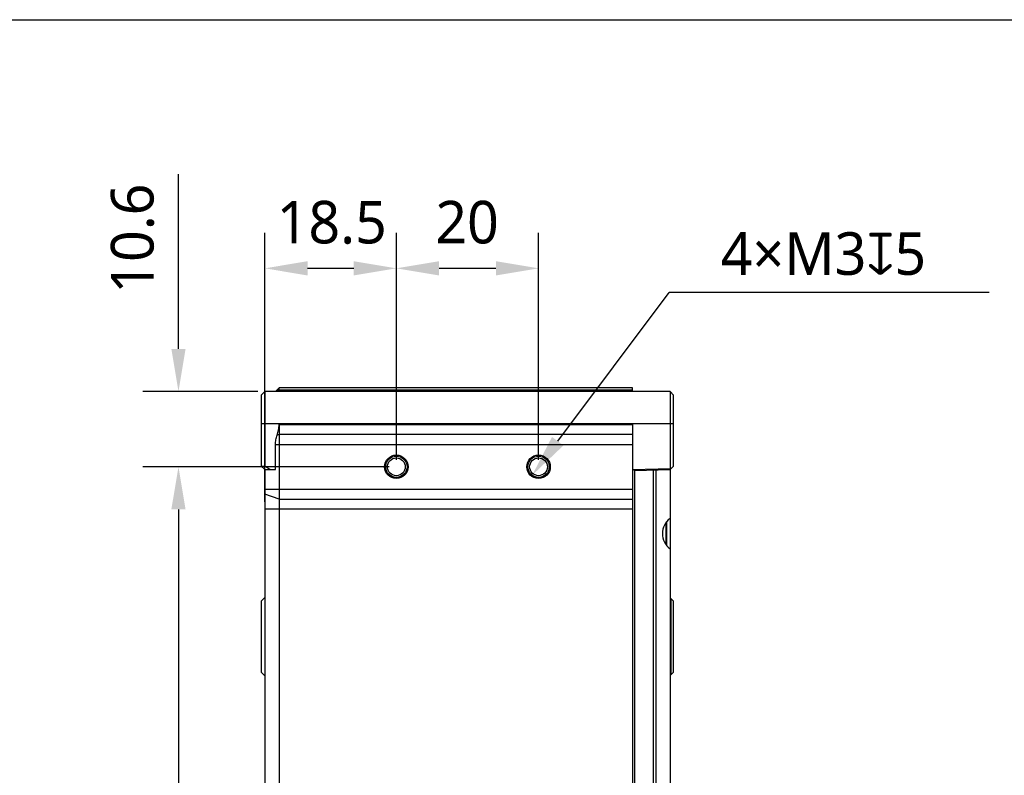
# Model space of a CAD drawing. Header units: millimetres. Extents: x -12 to 258, y -2 to 167.
# Tile 16 of 16: x 151 to 220, y 114 to 167. Entities that reach past the tile are written whole.
import ezdxf

# ---------------------------------------------------------------- set-up
doc = ezdxf.new("R2010")
doc.units = ezdxf.units.MM
doc.header["$LTSCALE"] = 23.1
doc.header["$PDMODE"] = 3
doc.header["$PDSIZE"] = 8
doc.layers.get('0').update_dxf_attribs({"linetype": 'CONTINUOUS'})
doc.layers.get('Defpoints').update_dxf_attribs({"linetype": 'CONTINUOUS'})
for name, color, linetype in [('00_COMPONENTS', 7, 'CONTINUOUS'), ('20_ALL_FEATURES', 7, 'CONTINUOUS'), ('51__DRAFT_DIMS', 7, 'CONTINUOUS')]:
    doc.layers.add(name, color=color, linetype=linetype)
doc.styles.get("Standard").update_dxf_attribs({"font": 'Roboto-Regular.ttf'})
doc.dimstyles.new('DIMSTYLE_1', dxfattribs={"dimtxt": 3, "dimasz": 3, "dimexe": 2.5, "dimexo": 0.5, "dimgap": 0.75, "dimtad": 1, "dimlfac": 2, "dimdsep": 46, "dimtxsty": 'STANDARD', "dimblk": '_FILLED', "dimblk1": '_FILLED', "dimblk2": '_FILLED', "dimcen": 0.09, "dimclrt": 3, "dimazin": 2, "dimtp": 0.3, "dimtm": 0.3, "dimtfac": 1, "dimtofl": 0, "dimtmove": 0, "dimatfit": 3, "dimldrblk": '_FILLED', "dimfxl": 1, "dimtolj": 1, "dimarcsym": 0})
doc.dimstyles.new('DIMSTYLE_3', dxfattribs={"dimtxt": 3, "dimasz": 3, "dimexe": 2.5, "dimexo": 0.5, "dimgap": 0.75, "dimtad": 1, "dimlfac": 2, "dimdsep": 46, "dimtxsty": 'STANDARD', "dimblk": '_FILLED', "dimblk1": '_FILLED', "dimblk2": '_FILLED', "dimcen": 0.09, "dimclrt": 3, "dimazin": 2, "dimtp": 0.2, "dimtm": 0.2, "dimtfac": 1, "dimtofl": 0, "dimtmove": 0, "dimatfit": 3, "dimldrblk": '_FILLED', "dimfxl": 1, "dimtolj": 1, "dimarcsym": 0})

# ---------------------------------------------------------------- blocks, each defined once
blk = doc.blocks.new('_FILLED')
at = {"color": 0, "linetype": 'ByBlock'}
blk.add_solid([(0, 0), (-1, 0.167), (-1, -0.167)], dxfattribs=at)
blk = doc.blocks.new('*D9')
at = {"layer": '51__DRAFT_DIMS', "color": 0, "lineweight": -2}
for p, q in [((177.233, 135.904), (177.233, 151.871)), ((187.233, 135.904), (187.233, 151.871)), ((180.233, 149.371), (184.233, 149.371))]:
    blk.add_line(p, q, dxfattribs=at)
at = {"layer": 'Defpoints', "color": 0}
for p in [(187.233, 149.371), (177.233, 135.404), (187.233, 135.404)]:
    blk.add_point(p, dxfattribs=at)
at = {"layer": '51__DRAFT_DIMS', "color": 0, "linetype": 'ByBlock', "lineweight": -2, "xscale": 3, "yscale": 3, "zscale": 3, "rotation": 180}
blk.add_blockref('_FILLED', (177.233, 149.371), dxfattribs=at)
at = {"layer": '51__DRAFT_DIMS', "color": 0, "linetype": 'ByBlock', "lineweight": -2, "xscale": 3, "yscale": 3, "zscale": 3}
blk.add_blockref('_FILLED', (187.233, 149.371), dxfattribs=at)
at = {"layer": '51__DRAFT_DIMS', "insert": (182.207, 154.121), "char_height": 3, "attachment_point": 2, "line_spacing_factor": 0.9}
blk.add_mtext('\\A1;20', dxfattribs=at)
blk = doc.blocks.new('*D10')
at = {"layer": '51__DRAFT_DIMS', "color": 0, "lineweight": -2}
for p, q in [((176.733, 135.404), (159.406, 135.404)), ((161.906, 132.404), (161.906, 86.404)), ((176.733, 83.404), (159.406, 83.404))]:
    blk.add_line(p, q, dxfattribs=at)
at = {"layer": 'Defpoints', "color": 0}
for p in [(177.233, 135.404), (161.906, 83.404), (177.233, 83.404)]:
    blk.add_point(p, dxfattribs=at)
at = {"layer": '51__DRAFT_DIMS', "color": 0, "linetype": 'ByBlock', "lineweight": -2, "xscale": 3, "yscale": 3, "zscale": 3}
for p, rotation in [((161.906, 135.404), 89.99999999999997), ((161.906, 83.404), 269.9999999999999)]:
    blk.add_blockref('_FILLED', p, dxfattribs=dict(at, rotation=rotation))
at = {"layer": '51__DRAFT_DIMS', "insert": (157.156, 109.544), "char_height": 3, "attachment_point": 2, "rotation": 90, "line_spacing_factor": 0.9}
blk.add_mtext('\\A1;104', dxfattribs=at)
blk = doc.blocks.new('*D11')
at = {"layer": '51__DRAFT_DIMS', "color": 0, "lineweight": -2}
for p, q in [((161.906, 143.704), (161.906, 156.003)), ((167.483, 140.704), (159.406, 140.704)), ((176.733, 135.404), (159.406, 135.404)), ((161.906, 132.404), (161.906, 129.404))]:
    blk.add_line(p, q, dxfattribs=at)
at = {"layer": 'Defpoints', "color": 0}
for p in [(167.983, 140.704), (161.906, 135.404), (177.233, 135.404)]:
    blk.add_point(p, dxfattribs=at)
at = {"layer": '51__DRAFT_DIMS', "color": 0, "linetype": 'ByBlock', "lineweight": -2, "xscale": 3, "yscale": 3, "zscale": 3}
for p, rotation in [((161.906, 140.704), 270), ((161.906, 135.404), 90)]:
    blk.add_blockref('_FILLED', p, dxfattribs=dict(at, rotation=rotation))
at = {"layer": '51__DRAFT_DIMS', "insert": (157.156, 147.586), "char_height": 3, "attachment_point": 1, "rotation": 90, "line_spacing_factor": 0.9}
blk.add_mtext('\\A1;10.6', dxfattribs=at)
blk = doc.blocks.new('*D12')
at = {"layer": '51__DRAFT_DIMS', "color": 0, "lineweight": -2}
for p, q in [((167.983, 132.935), (167.983, 151.871)), ((177.233, 135.904), (177.233, 151.871)), ((170.983, 149.371), (174.233, 149.371))]:
    blk.add_line(p, q, dxfattribs=at)
at = {"layer": 'Defpoints', "color": 0}
for p in [(177.233, 149.371), (177.233, 135.404), (167.983, 132.435)]:
    blk.add_point(p, dxfattribs=at)
at = {"layer": '51__DRAFT_DIMS', "color": 0, "linetype": 'ByBlock', "lineweight": -2, "xscale": 3, "yscale": 3, "zscale": 3, "rotation": 180}
blk.add_blockref('_FILLED', (167.983, 149.371), dxfattribs=at)
at = {"layer": '51__DRAFT_DIMS', "color": 0, "linetype": 'ByBlock', "lineweight": -2, "xscale": 3, "yscale": 3, "zscale": 3}
blk.add_blockref('_FILLED', (177.233, 149.371), dxfattribs=at)
at = {"layer": '51__DRAFT_DIMS', "insert": (172.687, 154.121), "char_height": 3, "attachment_point": 2, "line_spacing_factor": 0.9}
blk.add_mtext('\\A1;18.5', dxfattribs=at)

msp = doc.modelspace()

# ---------------------------------------------------------------- linework, layer by layer
msp.add_lwpolyline([(-11.9339, 166.8703), (258.1085, 166.8703), (258.1085, -2.3169), (-11.9339, -2.3169)], close=True)
at = {"layer": '00_COMPONENTS'}
for p, q in [((196.1831, 131.4563), (196.1831, 129.951)), ((196.2331, 131.5243), (196.2331, 129.8831))]:
    msp.add_line(p, q, dxfattribs=at)
at = {"layer": '20_ALL_FEATURES'}
for p, q in [((167.7331, 140.4537), (167.9831, 140.7037)), ((167.9831, 140.7037), (167.9831, 135.4537)), ((196.4831, 140.7037), (167.9831, 140.7037)), ((168.9831, 140.9537), (168.7331, 140.7037)), ((168.9831, 140.8287), (168.8498, 140.7037)), ((168.9831, 140.7037), (168.9831, 140.9537)), ((193.8331, 140.9537), (168.9831, 140.9537)), ((168.9831, 140.8287), (193.8331, 140.8287)), ((193.8331, 140.7037), (193.8331, 140.9537)), ((196.4831, 140.7037), (196.4831, 135.2691)), ((196.4831, 140.7037), (196.7331, 140.4537)), ((167.7331, 140.4537), (167.7331, 135.4537)), ((196.7331, 135.4537), (196.7331, 140.4537)), ((167.7331, 138.4537), (196.7331, 138.4537)), ((168.9831, 138.3719), (168.9831, 74.2037)), ((168.9831, 138.3719), (193.8331, 138.3719)), ((193.8331, 138.3719), (193.8331, 74.2076)), ((168.9831, 137.6759), (168.8498, 137.6295)), ((193.8331, 137.6759), (168.9831, 137.6759)), ((168.7331, 135.2037), (168.7331, 136.98)), ((168.7331, 136.98), (193.8331, 136.98)), ((167.9831, 135.2037), (167.7331, 135.4537)), ((167.7331, 135.4537), (167.9831, 135.4537)), ((168.3367, 135.2037), (167.9831, 135.4537)), ((167.9831, 135.2037), (167.9831, 74.2037)), ((167.9831, 135.2037), (168.7331, 135.2037)), ((196.5503, 135.2709), (193.8331, 135.1997)), ((193.9831, 135.1287), (193.9831, 135.2037)), ((196.4831, 135.1941), (193.9831, 135.1287)), ((193.9831, 135.1287), (193.9831, 74.2787)), ((195.312, 74.2439), (195.312, 135.1635)), ((195.4953, 135.1683), (195.4953, 74.2391)), ((196.4831, 135.2691), (196.4831, 74.1382)), ((196.7331, 135.4537), (196.5503, 135.2709)), ((167.9831, 133.8274), (193.8331, 133.8274)), ((168.9831, 133.1314), (167.9831, 133.4794)), ((168.9831, 133.1314), (193.8331, 133.1314)), ((167.9831, 132.4354), (193.8331, 132.4354)), ((167.9831, 126.2037), (167.7331, 125.9537)), ((196.5503, 126.1364), (196.4831, 126.1382)), ((196.5503, 126.1364), (196.5503, 120.7709)), ((196.5503, 126.1364), (196.7331, 125.9537)), ((167.7331, 125.9537), (167.7331, 120.9537)), ((196.7331, 120.9537), (196.7331, 125.9537)), ((167.9831, 120.7037), (167.7331, 120.9537)), ((196.5503, 120.7709), (196.4831, 120.7691)), ((196.7331, 120.9537), (196.5503, 120.7709))]:
    msp.add_line(p, q, dxfattribs=at)
for centre, radius in [((177.2331, 135.4037), 0.825), ((177.2331, 135.4037), 0.75), ((177.2331, 135.4037), 0.625), ((187.2331, 135.4037), 0.825), ((187.2331, 135.4037), 0.75), ((187.2331, 135.4037), 0.625)]:
    msp.add_circle(centre, radius, dxfattribs=at)
msp.add_ellipse((197.2796, 130.7037), major_axis=(1.3302, 0), ratio=0.9993901, start_param=2.2127338, end_param=4.0704515, dxfattribs=at)
for points, knots in [([(168.8498, 137.6295), (168.8913, 137.7487), (168.9418, 137.9322), (168.9771, 138.1824), (168.9831, 138.3088), (168.9831, 138.3719)], [0, 0, 0, 0, 0.4998421, 0.7499249, 1, 1, 1, 1]), ([(168.7331, 136.98), (168.7331, 137.0352), (168.7384, 137.1458), (168.7692, 137.3647), (168.8135, 137.5253), (168.8498, 137.6295)], [0, 0, 0, 0, 0.2500749, 0.5001579, 1, 1, 1, 1])]:
    msp.add_open_spline(points, degree=3, knots=knots, dxfattribs=at)
at = {"layer": '51__DRAFT_DIMS', "color": 8}
for p in [(188.5826, 137.204), (218.9228, 147.662)]:
    msp.add_line(p, (196.4217, 147.662), dxfattribs=at)

# ---------------------------------------------------------------- block references
at = {"layer": '51__DRAFT_DIMS', "color": 8, "xscale": 3, "yscale": 3, "zscale": 3, "rotation": 233.1455502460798}
msp.add_blockref('_FILLED', (186.7833, 134.8035), dxfattribs=at)

# ---------------------------------------------------------------- texts
at = {"layer": '51__DRAFT_DIMS', "insert": (200.0467, 151.912), "char_height": 3, "attachment_point": 1, "line_spacing_factor": 0.9}
msp.add_mtext('\\A1;4×M3{\\fgdt|b0|i0|c134|p2;x}5\\P ', dxfattribs=at)

# ---------------------------------------------------------------- dimensions: what is measured, and where the dimension line sits
at = {"layer": '51__DRAFT_DIMS', "color": 8}
for base, p1, p2, dimstyle, picture, middle in [((161.9057, 135.4037), (167.9831, 140.7037), (177.2331, 135.4037), 'DIMSTYLE_3', '*D11', (161.9057, 151.4196)), ((161.9057, 83.4037), (177.2331, 135.4037), (177.2331, 83.4037), 'DIMSTYLE_1', '*D10', (161.9057, 109.5443))]:
    dim = msp.add_linear_dim(base=base, p1=p1, p2=p2, angle=270, dimstyle=dimstyle, override={"dimclrt": 256}, dxfattribs=at)
    dim.commit()
    dim.dimension.update_dxf_attribs({"geometry": picture, "text_midpoint": middle, "dimtype": 160})
for base, p1, p2, picture, middle in [((177.2331, 149.3711), (167.9831, 132.4354), (177.2331, 135.4037), '*D12', (172.6872, 149.3711)), ((187.2331, 149.3711), (177.2331, 135.4037), (187.2331, 135.4037), '*D9', (182.2068, 149.3711))]:
    dim = msp.add_linear_dim(base=base, p1=p1, p2=p2, dimstyle='DIMSTYLE_3', override={"dimclrt": 256}, dxfattribs=at)
    dim.commit()
    dim.dimension.update_dxf_attribs({"geometry": picture, "text_midpoint": middle, "dimtype": 160})

doc.saveas('drawing.dxf')
